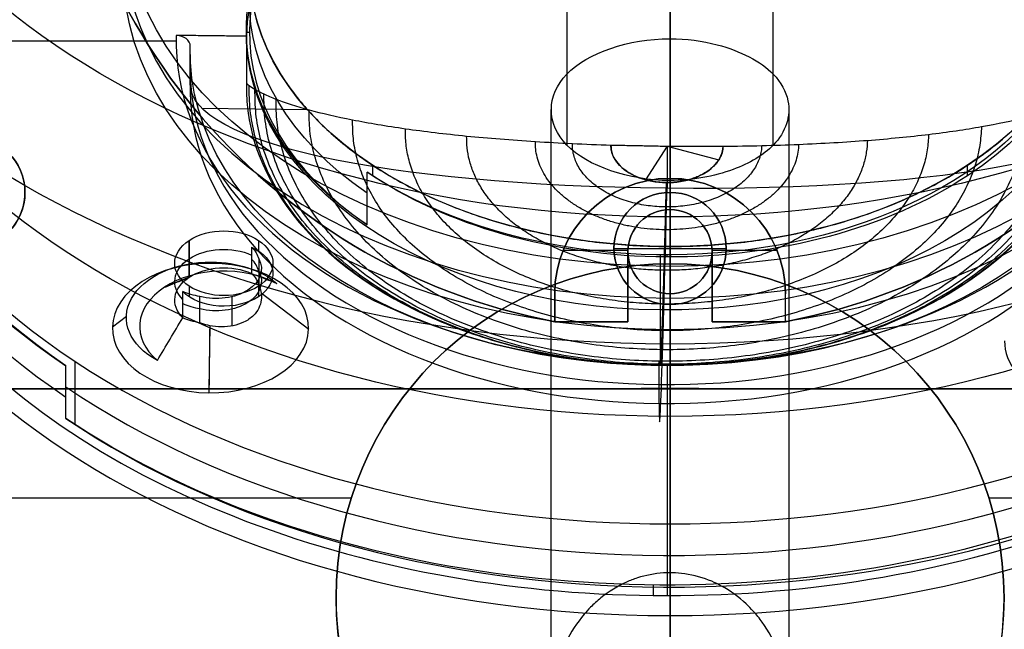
# Model space of a CAD drawing. Header units: millimetres. Extents: x -174 to 182, y -2 to 185.
# Tile 6 of 12: x -22 to 13, y 60 to 82. Entities that reach past the tile are written whole.
import ezdxf

# ---------------------------------------------------------------- set-up
doc = ezdxf.new("R2010")
doc.units = ezdxf.units.MM
for name, color, linetype in [('20', 7, 'Continuous'), ('22', 7, 'Continuous'), ('23', 7, 'Continuous'), ('25', 7, 'Continuous'), ('CONCRETO', 7, 'Continuous'), ('LUZ', 7, 'Continuous'), ('NEGRO', 7, 'Continuous')]:
    doc.layers.add(name, color=color, linetype=linetype)

# ---------------------------------------------------------------- blocks, each defined once
blk = doc.blocks.new('BREP_46')
at = {"layer": '25', "color": 251, "true_color": 0x696969}
for p, q in [((0, 19.832, -1), (0, 4.739, -1)), ((0, 4.739, 1), (0, 19.832, 1)), ((0, 4.739, 1), (0, 4.739, -1)), ((-26, -3.607, -1), (-11.362, -3.607, -1)), ((-25, -3.607, 1), (-11.362, -3.607, 1)), ((11.362, -3.607, -1), (26, -3.607, -1)), ((11.362, -3.607, 1), (25, -3.607, 1))]:
    blk.add_line(p, q, dxfattribs=at)
for start, end in [(0, 180), (180, 0)]:
    blk.add_arc((0, -7.168, -1), 11.907, start, end, dxfattribs=at)
at = {"layer": '25', "color": 251, "true_color": 0x696969, "extrusion": (0, 0, -1)}
for centre, start, end in [((0, -7.168, -1), 0, 180), ((0, -7.168), 0, 180), ((0, -7.168, -1), 180, 0), ((0, -7.168), 180, 0)]:
    blk.add_arc(centre, 11.907, start, end, dxfattribs=at)
at = {"layer": '25', "color": 251, "true_color": 0x696969}
for points in [[(-11.907, -7.168, 1), (-11.907, -7.168, -1)], [(11.907, -7.168, -1), (11.907, -7.168, 1)]]:
    blk.add_open_spline(points, degree=1, dxfattribs=at)
blk = doc.blocks.new('BREP_39')
at = {"layer": '23', "color": 254, "true_color": 0xcad1ee}
for p, q in [((0, 6.675, 56.96), (0, 46.287, 56.96)), ((0, 46.287, 55.46), (0, 6.675, 55.46)), ((0, 6.675, 56.96), (0, 6.675, 55.46)), ((0, 3.675, 56.96), (0, 3.675, 55.46)), ((0, 0.287, 56.96), (0, 3.675, 56.96)), ((0, 3.675, 55.46), (0, 0.287, 55.46)), ((-30, 0.287, 56.21), (30, 0.287, 56.21)), ((0, 0.287, 55.46), (0, 0.287, 56.96))]:
    blk.add_line(p, q, dxfattribs=at)
at = {"layer": '23', "color": 254, "true_color": 0xcad1ee, "extrusion": (0, 0, -1)}
for centre, radius, start, end in [((25, 7.287, -56.96), 2, 360, 180), ((25, 7.287, -56.96), 2, 180, 360), ((0, 5.175, -56.96), 1.5, 360, 180), ((0, 5.175, -56.21), 1.5, 0, 180), ((0, 5.175, -56.96), 1.5, 180, 360), ((0, 5.175, -56.21), 1.5, 180, 360)]:
    blk.add_arc(centre, radius, start, end, dxfattribs=at)
at = {"layer": '23', "color": 254, "true_color": 0xcad1ee}
for centre, radius, start, end in [((-25, 7.287, 55.46), 2, 360, 180), ((-25, 7.287, 56.21), 2, 360, 180), ((-25, 7.287, 55.46), 2, 180, 360), ((-25, 7.287, 56.21), 2, 180, 0), ((0, 5.175, 55.46), 1.5, 360, 180), ((0, 5.175, 55.46), 1.5, 180, 360)]:
    blk.add_arc(centre, radius, start, end, dxfattribs=at)
for points in [[(-23, 7.287, 55.46), (-23, 7.287, 56.96)], [(-1.5, 5.175, 56.96), (-1.5, 5.175, 55.46)], [(1.5, 5.175, 55.46), (1.5, 5.175, 56.96)], [(-30, 0.287, 56.96), (30, 0.287, 56.96)], [(30, 0.287, 55.46), (-30, 0.287, 55.46)]]:
    blk.add_open_spline(points, degree=1, dxfattribs=at)
blk = doc.blocks.new('BREP_38')
at = {"layer": '22', "color": 254, "true_color": 0xcad1ee}
for p, q in [((0, 46.287, 33.46), (0, 7.787, 33.46)), ((0, 6.675, 55.46), (0, 46.287, 55.46)), ((0, 7.787, 54.46), (0, 6.675, 54.46)), ((0, 7.787, 54.46), (0, 7.787, 33.46)), ((0, 6.675, 54.46), (0, 6.675, 55.46)), ((-3.806, 5.231, 54.46), (-1.499, 5.231, 54.46)), ((-1.5, 2.675, 54.96), (-1.5, 5.175, 54.96)), ((1.499, 5.231, 54.46), (3.806, 5.231, 54.46)), ((1.5, 2.675, 54.96), (1.5, 5.175, 54.96)), ((-1.5, 3.925, 54.46), (-1.5, 3.925, 55.46)), ((1.5, 3.925, 55.46), (1.5, 3.925, 54.46)), ((-4.112, 2.675, 43.96), (-4.112, 3.675, 43.96)), ((4.112, 2.675, 43.96), (4.112, 3.675, 43.96)), ((-4.112, 3.175, 33.46), (-4.112, 3.175, 54.46)), ((4.112, 3.175, 54.46), (4.112, 3.175, 33.46)), ((-4.112, 2.675, 54.96), (-1.5, 2.675, 54.96)), ((-2.806, 2.675, 54.46), (-2.806, 2.675, 55.46)), ((1.5, 2.675, 54.96), (4.112, 2.675, 54.96)), ((2.806, 2.675, 54.46), (2.806, 2.675, 55.46))]:
    blk.add_line(p, q, dxfattribs=at)
at = {"layer": '22', "color": 254, "true_color": 0xcad1ee, "extrusion": (0, 0, -1)}
for centre, radius, start, end in [((0, 24.287, -33.46), 22, 280.7731, 360), ((0, 24.287, -55.46), 22, 180, 259.2269), ((0, 3.675, -54.46), 4.112, 360, 180), ((0, 3.675, -43.96), 4.112, 0, 180), ((0, 5.175, -55.46), 1.5, 0, 180)]:
    blk.add_arc(centre, radius, start, end, dxfattribs=at)
at = {"layer": '22', "color": 254, "true_color": 0xcad1ee}
for centre, radius, start, end in [((0, 24.287, 55.46), 22, 180, 259.2269), ((0, 24.287, 44.46), 22, 180, 259.2269), ((0, 24.287, 33.46), 22, 280.7731, 360), ((0, 24.287, 44.46), 22, 280.7731, 0), ((0, 3.675, 33.46), 4.112, 360, 180), ((0, 5.175, 54.46), 1.5, 0, 180), ((0, 5.175, 54.96), 1.5, 0, 180)]:
    blk.add_arc(centre, radius, start, end, dxfattribs=at)
for points in [[(-1.5, 2.675, 55.46), (-1.5, 5.175, 55.46)], [(-1.5, 5.175, 54.46), (-1.5, 2.675, 54.46)], [(-1.5, 5.175, 54.46), (-1.5, 5.175, 55.46)], [(1.5, 5.175, 55.46), (1.5, 2.675, 55.46)], [(1.5, 5.175, 55.46), (1.5, 5.175, 54.46)], [(1.5, 2.675, 54.46), (1.5, 5.175, 54.46)], [(-4.112, 3.675, 33.46), (-4.112, 2.675, 33.46)], [(-4.112, 3.675, 33.46), (-4.112, 3.675, 54.46)], [(-4.112, 2.675, 54.46), (-4.112, 3.675, 54.46)], [(4.112, 2.675, 33.46), (4.112, 3.675, 33.46)], [(4.112, 3.675, 54.46), (4.112, 3.675, 33.46)], [(4.112, 2.675, 54.46), (4.112, 3.675, 54.46)], [(-4.112, 2.675, 55.46), (-1.5, 2.675, 55.46)], [(-4.112, 2.675, 54.46), (-4.112, 2.675, 55.46)], [(-1.5, 2.675, 54.46), (-4.112, 2.675, 54.46)], [(-4.112, 2.675, 33.46), (-4.112, 2.675, 54.46)], [(-1.5, 2.675, 55.46), (-1.5, 2.675, 54.46)], [(1.5, 2.675, 55.46), (4.112, 2.675, 55.46)], [(1.5, 2.675, 55.46), (1.5, 2.675, 54.46)], [(4.112, 2.675, 54.46), (1.5, 2.675, 54.46)], [(4.112, 2.675, 54.46), (4.112, 2.675, 33.46)], [(4.112, 2.675, 55.46), (4.112, 2.675, 54.46)]]:
    blk.add_open_spline(points, degree=1, dxfattribs=at)
blk = doc.blocks.new('BREP_35')
at = {"layer": '20', "color": 254, "true_color": 0xcad1ee}
for p, q in [((0, 4.646, 335.54), (0, 30.367, 306.223)), ((0, 25.144, 307.627), (0, 5.358, 330.178)), ((0, 5.359, 330.178), (0, 2.391, 333.561)), ((0, 2.391, 333.561), (0, 4.646, 335.54))]:
    blk.add_line(p, q, dxfattribs=at)
at = {"layer": '20', "color": 254, "true_color": 0xcad1ee, "extrusion": (0, -0.751701, -0.659504)}
for centre in [(0, 229.661, -224.783), (0, 229.661, -221.783)]:
    blk.add_arc(centre, 19.5, 0, 180, dxfattribs=at)
at = {"layer": '20', "color": 254, "true_color": 0xcad1ee, "extrusion": (5.72315e-32, 0.751701, 0.659504)}
blk.add_arc((0, 229.661, 223.283), 19.5, 0, 180, dxfattribs=at)
at = {"layer": '20', "color": 254, "true_color": 0xcad1ee}
blk.add_open_spline([(-15, 15.252, 318.903), (-15, 14.777, 319.444), (-14.949, 14.307, 319.98), (-14.847, 13.84, 320.512), (-14.745, 13.374, 321.043), (-14.591, 12.91, 321.572), (-14.389, 12.456, 322.089), (-14.186, 12.003, 322.606), (-13.934, 11.559, 323.112), (-13.637, 11.131, 323.6), (-13.339, 10.703, 324.088), (-12.996, 10.29, 324.559), (-12.61, 9.895, 325.009), (-12.224, 9.499, 325.46), (-11.794, 9.121, 325.89), (-11.326, 8.766, 326.295), (-10.859, 8.411, 326.7), (-10.352, 8.077, 327.08), (-9.813, 7.77, 327.431), (-9.274, 7.462, 327.782), (-8.701, 7.18, 328.103), (-8.101, 6.926, 328.393), (-7.501, 6.672, 328.682), (-6.873, 6.446, 328.939), (-6.224, 6.251, 329.162), (-5.575, 6.056, 329.384), (-4.905, 5.891, 329.572), (-4.22, 5.759, 329.723), (-3.536, 5.626, 329.874), (-2.836, 5.526, 329.988), (-2.13, 5.459, 330.064), (-1.423, 5.393, 330.14), (-0.709, 5.359, 330.179), (0.005, 5.359, 330.178), (0.719, 5.359, 330.178), (1.433, 5.393, 330.14), (2.14, 5.46, 330.063), (2.847, 5.528, 329.987), (3.546, 5.628, 329.872), (4.231, 5.761, 329.721), (4.916, 5.894, 329.569), (5.586, 6.059, 329.381), (6.234, 6.254, 329.159), (6.883, 6.449, 328.936), (7.51, 6.675, 328.678), (8.11, 6.93, 328.388), (8.71, 7.184, 328.098), (9.283, 7.467, 327.776), (9.823, 7.775, 327.424), (10.363, 8.084, 327.073), (10.869, 8.418, 326.692), (11.337, 8.774, 326.286), (11.805, 9.131, 325.88), (12.235, 9.509, 325.448), (12.62, 9.905, 324.998), (13.005, 10.3, 324.547), (13.347, 10.712, 324.077), (13.643, 11.14, 323.589), (13.939, 11.568, 323.102), (14.19, 12.011, 322.597), (14.392, 12.463, 322.081), (14.593, 12.916, 321.566), (14.746, 13.378, 321.039), (14.847, 13.843, 320.508), (14.949, 14.309, 319.978), (15, 14.778, 319.443), (15, 15.252, 318.903)], degree=3, knots=[0, 0, 0, 0, 2.149076, 2.149076, 2.149076, 4.300618, 4.300618, 4.300618, 6.450498, 6.450498, 6.450498, 8.591153, 8.591153, 8.591153, 10.733985, 10.733985, 10.733985, 12.875837, 12.875837, 12.875837, 15.016965, 15.016965, 15.016965, 17.158176, 17.158176, 17.158176, 19.30012, 19.30012, 19.30012, 21.443248, 21.443248, 21.443248, 23.586972, 23.586972, 23.586972, 25.731073, 25.731073, 25.731073, 27.874725, 27.874725, 27.874725, 30.016563, 30.016563, 30.016563, 32.157865, 32.157865, 32.157865, 34.301047, 34.301047, 34.301047, 36.446381, 36.446381, 36.446381, 38.590726, 38.590726, 38.590726, 40.72894, 40.72894, 40.72894, 42.873797, 42.873797, 42.873797, 45.019484, 45.019484, 45.019484, 47.163823, 47.163823, 47.163823, 47.163823], dxfattribs=at)

msp = doc.modelspace()

# ---------------------------------------------------------------- linework, layer by layer
at = {"layer": 'CONCRETO', "color": 251, "true_color": 0x696969}
for p, q in [((1, 116, 57.96), (1, 75.787, 57.96)), ((1, 75.787, 62.96), (1, 71.787, 62.96)), ((1, 75.787, 62.96), (1, 75.787, 57.96)), ((1, 74.912, 352.722), (1, 60.695, 340.249)), ((1, 74.912, 352.722), (1, 60.695, 340.249)), ((-1, 73.787, 62.96), (3, 73.787, 62.96)), ((1, 71.787, 62.96), (1, 71.787, 57.96)), ((1, 71.787, 57.96), (1, 68.797, 57.96)), ((-27.203, 68.787, 55.46), (-0.172, 68.787, 55.46)), ((-18.468, 68.787, 57.96), (-18.468, 68.787, 54.144)), ((-0.17, 68.787, 52.96), (-0.17, 68.787, 57.96)), ((2.172, 68.787, 55.46), (29.202, 68.787, 55.46))]:
    msp.add_line(p, q, dxfattribs=at)
at = {"layer": 'CONCRETO', "color": 251, "true_color": 0x696969, "extrusion": (-1, 5.23032e-08, -4.37257e-14)}
msp.add_arc((2, 213, -1), 175, 90.6605, 217.94779, dxfattribs=at)
at = {"layer": 'CONCRETO', "color": 251, "true_color": 0x696969, "extrusion": (-1, 5.23028e-08, -1.94441e-13)}
msp.add_arc((2, 213, -1), 175, 90.6605, 217.94779, dxfattribs=at)
at = {"layer": 'CONCRETO', "color": 251, "true_color": 0x696969, "extrusion": (8.96719e-10, 0.017143, -0.999853)}
msp.add_arc((-1, 1.652, -213.003), 175, 0.66598, 90, dxfattribs=at)
at = {"layer": 'CONCRETO', "color": 251, "true_color": 0x696969}
for centre, radius, start, end in [((1, -2, 213), 175, 0.66098, 90), ((1, 73.787, 57.96), 2, 360, 180), ((1, 73.787, 57.96), 2, 180, 360), ((1, -2, 55.46), 70.797, 89.05138, 90.94861)]:
    msp.add_arc(centre, radius, start, end, dxfattribs=at)
at = {"layer": 'CONCRETO', "color": 251, "true_color": 0x696969, "extrusion": (-1, 5.27569e-08, -1.889e-09)}
msp.add_arc((38.096, 213, -1), 161.096, 149.6514, 256.49205, dxfattribs=at)
at = {"layer": 'CONCRETO', "color": 251, "true_color": 0x696969, "extrusion": (1, -5.23031e-08, 0)}
for start, end in [(283.50801, 30.3486), (52.17565, 76.492)]:
    msp.add_arc((-38.096, 213, 1), 161.096, start, end, dxfattribs=at)
at = {"layer": 'CONCRETO', "color": 251, "true_color": 0x696969, "extrusion": (0, 0, -1)}
for centre, radius, start, end in [((-1, -38.096, -213), 161.096, 13.50795, 90), ((-1, -38.096, -213), 161.096, 90, 166.49206), ((-1, 73.787, -62.96), 2, 0, 180), ((-1, 73.787, -60.46), 2, 0, 180), ((-1, 73.787, -62.96), 2, 180, 0), ((-1, 73.787, -60.46), 2, 180, 0), ((-1, -2, -57.96), 70.797, 89.05284, 90.94716)]:
    msp.add_arc(centre, radius, start, end, dxfattribs=at)
at = {"layer": 'CONCRETO', "color": 251, "true_color": 0x696969, "extrusion": (-3.93157e-08, -0.751695, -0.659511)}
msp.add_arc((1, 185.232, -288.935), 30.502, 90, 268.086, dxfattribs=at)
at = {"layer": 'CONCRETO', "color": 251, "true_color": 0x696969, "extrusion": (-3.93164e-08, -0.751695, -0.659511)}
msp.add_arc((1, 185.232, -288.936), 30.502, 271.914, 90, dxfattribs=at)
at = {"layer": 'CONCRETO', "color": 251, "true_color": 0x696969, "extrusion": (-1, -2.69598e-06, 3.18808e-06)}
msp.add_arc((314.421, 613.442, -1), 665.196, 230.561627, 233.498488, dxfattribs=at)
at = {"layer": 'CONCRETO', "color": 251, "true_color": 0x696969, "extrusion": (-3.93163e-08, -0.751701, -0.659504)}
msp.add_arc((1, 185.237, -279.474), 30.5, 90, 270, dxfattribs=at)
at = {"layer": 'CONCRETO', "color": 251, "true_color": 0x696969, "extrusion": (-3.93164e-08, -0.751701, -0.659504)}
msp.add_arc((1, 185.237, -279.474), 30.5, 270, 90, dxfattribs=at)
at = {"layer": 'CONCRETO', "color": 251, "true_color": 0x696969, "extrusion": (1, 2.30399e-06, -3.01749e-06)}
msp.add_arc((-314.425, 613.448, 1), 656.704, 306.501512, 309.438343, dxfattribs=at)
at = {"layer": 'CONCRETO', "color": 251, "true_color": 0x696969, "extrusion": (3.93163e-08, 0.7517, 0.659505)}
for start, end in [(270, 90), (90, 270)]:
    msp.add_arc((-1, 185.237, 270.02), 30.5, start, end, dxfattribs=at)
at = {"layer": 'CONCRETO', "color": 251, "true_color": 0x696969, "extrusion": (-1, -1.85065e-06, 4.77608e-07)}
msp.add_arc((-111.428, 37.974, -1), 50.702, 13.9666, 53.498, dxfattribs=at)
at = {"layer": 'CONCRETO', "color": 251, "true_color": 0x696969, "extrusion": (-1, 4.67512e-08, 5.22999e-09)}
for centre, radius, start in [((-111.426, 37.974, -1), 50.701, 13.9666), ((-111.426, 37.974, -5.25), 54.951, 11.0301)]:
    msp.add_arc(centre, radius, start, 53.4989, dxfattribs=at)
at = {"layer": 'CONCRETO', "color": 251, "true_color": 0x696969, "extrusion": (1, -4.68218e-08, -5.28877e-09)}
for centre, radius, end in [((111.426, 37.974, 1), 50.701, 166.0334), ((111.426, 37.974, -3.25), 54.951, 168.9699)]:
    msp.add_arc(centre, radius, 126.5011, end, dxfattribs=at)
at = {"layer": 'CONCRETO', "color": 251, "true_color": 0x696969, "extrusion": (-1, -3.05165e-06, 2.26308e-06)}
msp.add_arc((-111.429, 37.972, -1), 59.205, 11.03173, 53.49793, dxfattribs=at)
at = {"layer": 'CONCRETO', "color": 251, "true_color": 0x696969, "extrusion": (-1.02322e-06, -1, 1.38958e-06)}
msp.add_arc((1, 213.014, -68.787), 160.058, 256.35195, 269.57969, dxfattribs=at)
at = {"layer": 'CONCRETO', "color": 251, "true_color": 0x696969, "extrusion": (2.43175e-11, 0.000367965, 1)}
msp.add_arc((1, -2.17, 52.985), 70.947, 89.05195, 90.94805, dxfattribs=at)
at = {"layer": 'CONCRETO', "color": 251, "true_color": 0x696969, "extrusion": (-9.12652e-07, 1, -2.20155e-06)}
msp.add_arc((-1, 213.012, 68.787), 160.056, 256.35176, 269.57969, dxfattribs=at)
at = {"layer": 'CONCRETO', "color": 251, "true_color": 0x696969, "extrusion": (-1, 5.30045e-08, 2.91961e-09)}
msp.add_arc((38.096, 213, -1), 161.096, 103.50795, 127.82435, dxfattribs=at)
at = {"layer": 'CONCRETO', "color": 251, "true_color": 0x696969}
for points, weights in [([(-2.681, 106.794, 101.347), (-2.681, 93.666, 90.549), (-2.681, 80.003, 80.438)], [0.99999999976, 0.989494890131, 0.979743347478]), ([(4.681, 80.003, 80.438), (4.681, 93.666, 90.549), (4.681, 106.794, 101.347)], [0.979743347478, 0.989494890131, 0.99999999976]), ([(-2.681, 104.094, 104.629), (-2.681, 91.051, 93.901), (-2.681, 77.475, 83.854)], [1.00000000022, 0.989494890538, 0.979743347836]), ([(4.681, 77.475, 83.854), (4.681, 91.051, 93.901), (4.681, 104.094, 104.629)], [0.979743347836, 0.989494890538, 1.00000000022])]:
    msp.add_rational_spline(points, weights, degree=2, dxfattribs=at)
for points, knots in [([(1, 76.211, 85.563), (-0.472, 76.211, 85.562), (-3.417, 77.222, 84.196), (-3.417, 80.256, 80.097), (-0.472, 81.267, 78.73), (1, 81.267, 78.73)], [0, 0, 0, 0, 4.948168, 9.896328, 14.844489, 14.844489, 14.844489, 14.844489]), ([(1, 81.267, 78.73), (1.575, 81.267, 78.73), (2.15, 81.19, 78.834), (2.681, 81.051, 79.022), (3.51, 80.834, 79.316), (4.232, 80.465, 79.814), (4.681, 80.003, 80.438), (4.962, 79.714, 80.829), (5.135, 79.387, 81.271), (5.202, 79.052, 81.723), (5.309, 78.509, 82.457), (5.136, 77.944, 83.221), (4.681, 77.475, 83.854), (4.337, 77.121, 84.333), (3.834, 76.822, 84.736), (3.245, 76.604, 85.031), (2.571, 76.355, 85.368), (1.785, 76.211, 85.563), (1, 76.211, 85.563)], [0, 0, 0, 0, 1.744908, 1.744908, 1.744908, 4.498917, 4.498917, 4.498917, 6.203823, 6.203823, 6.203823, 8.998985, 8.998985, 8.998985, 11.090872, 11.090872, 11.090872, 13.491724, 13.491724, 13.491724, 13.491724]), ([(1, 62.224, 50.211), (0.921, 62.224, 50.211), (0.842, 62.222, 50.21), (0.76, 62.216, 50.208), (0.453, 62.196, 50.201), (0.13, 62.134, 50.177), (-0.166, 62.038, 50.142), (-0.3, 61.994, 50.125), (-0.428, 61.944, 50.107), (-0.549, 61.89, 50.087), (-0.86, 61.751, 50.036), (-1.183, 61.555, 49.963), (-1.465, 61.328, 49.879), (-1.598, 61.22, 49.839), (-1.722, 61.106, 49.797), (-1.835, 60.992, 49.755), (-1.915, 60.912, 49.725), (-1.989, 60.83, 49.695), (-2.064, 60.742, 49.663), (-2.313, 60.449, 49.555), (-2.54, 60.102, 49.427), (-2.712, 59.754, 49.3), (-2.772, 59.633, 49.256), (-2.825, 59.513, 49.212), (-2.872, 59.396, 49.169), (-2.92, 59.276, 49.125), (-2.965, 59.151, 49.08), (-3.006, 59.021, 49.032), (-3.111, 58.684, 48.909), (-3.185, 58.317, 48.776), (-3.218, 57.962, 48.648), (-3.232, 57.808, 48.592), (-3.239, 57.657, 48.537), (-3.233, 57.511, 48.484)], [0, 0, 0, 0, 0.240374, 0.240374, 0.240374, 1.191181, 1.191181, 1.191181, 1.60532, 1.60532, 1.60532, 2.706645, 2.706645, 2.706645, 3.22181, 3.22181, 3.22181, 3.573077, 3.573077, 3.573077, 4.815418, 4.815418, 4.815418, 5.229432, 5.229432, 5.229432, 5.650022, 5.650022, 5.650022, 6.800047, 6.800047, 6.800047, 7.280417, 7.280417, 7.280417, 7.280417]), ([(5.233, 57.511, 48.484), (5.239, 57.625, 48.525), (5.235, 57.742, 48.568), (5.226, 57.861, 48.611), (5.197, 58.264, 48.757), (5.114, 58.689, 48.911), (4.989, 59.072, 49.051), (4.949, 59.196, 49.096), (4.906, 59.313, 49.139), (4.859, 59.43, 49.182), (4.718, 59.773, 49.307), (4.521, 60.138, 49.441), (4.285, 60.461, 49.56), (4.186, 60.598, 49.61), (4.08, 60.728, 49.658), (3.972, 60.847, 49.701), (3.889, 60.939, 49.735), (3.804, 61.026, 49.767), (3.711, 61.113, 49.8), (3.457, 61.351, 49.888), (3.152, 61.576, 49.97), (2.839, 61.747, 50.034), (2.721, 61.811, 50.058), (2.603, 61.868, 50.079), (2.484, 61.919, 50.098), (2.194, 62.041, 50.143), (1.856, 62.14, 50.18), (1.521, 62.187, 50.197), (1.374, 62.208, 50.205), (1.228, 62.22, 50.209), (1.088, 62.223, 50.211), (1.059, 62.224, 50.211), (1.029, 62.224, 50.211), (1, 62.224, 50.211)], [0, 0, 0, 0, 0.37244, 0.37244, 0.37244, 1.687665, 1.687665, 1.687665, 2.090543, 2.090543, 2.090543, 3.335697, 3.335697, 3.335697, 3.852177, 3.852177, 3.852177, 4.238662, 4.238662, 4.238662, 5.346966, 5.346966, 5.346966, 5.747584, 5.747584, 5.747584, 6.758456, 6.758456, 6.758456, 7.192963, 7.192963, 7.192963, 7.281393, 7.281393, 7.281393, 7.281393])]:
    msp.add_open_spline(points, degree=3, knots=knots, dxfattribs=at)
for points in [[(1, 74.912, 352.722), (1, 60.695, 340.249)], [(-1, 73.787, 62.96), (-1, 73.787, 57.96)], [(3, 73.787, 57.96), (3, 73.787, 62.96)], [(-0.17, 68.787, 57.96), (-36.765, 68.787, 57.96)], [(-0.174, 68.787, 52.96), (-0.17, 68.787, 57.96)], [(2.17, 68.787, 57.96), (2.174, 68.787, 52.96)], [(2.17, 68.787, 57.96), (38.765, 68.787, 57.96)]]:
    msp.add_open_spline(points, degree=1, dxfattribs=at)
at = {"layer": 'NEGRO', "color": 251, "true_color": 0x696969}
msp.add_line((1, 93.049, 332.051), (1, 69.448, 358.951), dxfattribs=at)
at = {"layer": 'NEGRO'}
for p, q in [((-14.108, 81.497, 317.924), (-14, 81.497, 317.924)), ((-29.108, 81.194, 317.511), (-16.608, 81.194, 317.511)), ((-15.693, 78.788, 315.038), (-11.918, 78.747, 315.084)), ((0.892, 77.435, 314.214), (0.125, 76.237, 315.62)), ((0.892, 77.435, 314.214), (0.892, 75.932, 312.895)), ((0.892, 77.435, 314.214), (2.739, 76.95, 314.808)), ((-9.607, 76.757, 327.876), (-9.607, 76.381, 327.546)), ((-16.147, 74.075, 330.932), (-16.147, 72.76, 329.778)), ((-13.672, 74.075, 330.932), (-13.672, 73.699, 330.603)), ((1, 63.967, 342.454), (1, 73.859, 331.179)), ((-13.664, 73.415, 330.926), (-13.664, 72.476, 330.102)), ((0.645, 73.558, 330.764), (0.645, 69.632, 327.32)), ((0.892, 73.484, 330.848), (0.892, 73.556, 330.765)), ((-15.335, 73.303, 327.264), (-15.327, 73.257, 326.558)), ((-16.147, 72.76, 329.778), (-17.031, 72.403, 328.289)), ((-16.825, 72.486, 328.637), (-17.031, 72.403, 328.289)), ((-16.147, 72.443, 332.793), (-16.147, 72.067, 332.463)), ((-13.672, 72.443, 332.793), (-13.672, 72.067, 332.463)), ((-14.626, 72.064, 332.466), (-14.626, 71.022, 331.551)), ((-13.581, 72.204, 330.33), (-11.885, 70.911, 329.232)), ((-18.384, 71.357, 329.481), (-18.884, 70.987, 329.146)), ((-15.414, 71.034, 331.663), (-15.441, 68.753, 331.812)), ((-20.213, 67.506, 333.87), (-20.213, 69.762, 335.849)), ((0.613, 68.255, 328.772), (0.613, 69.608, 329.959)), ((0.892, 69.653, 330.666), (0.892, 61.409, 340.062)), ((-15.441, 68.698, 331.816), (-15.442, 68.641, 331.819)), ((0.399, 61.787, 340.389), (0.399, 61.411, 340.059)), ((1, 61.785, 340.392), (1, 61.711, 340.476))]:
    msp.add_line(p, q, dxfattribs=at)
at = {"layer": 'NEGRO', "color": 251, "true_color": 0x696969, "extrusion": (1.89941e-06, -0.763381, -0.645949)}
msp.add_arc((1.002, 194.529, -286.119), 34.65, 271.6818, 268.3122, dxfattribs=at)
at = {"layer": 'NEGRO', "extrusion": (3.93166e-08, 0.751701, 0.659504)}
for start, end in [(135, 315), (315, 135)]:
    msp.add_arc((-1, 185.237, 273.934), 30, start, end, dxfattribs=at)
at = {"layer": 'NEGRO', "extrusion": (-3.93153e-08, -0.751701, -0.659504)}
msp.add_arc((0.892, 185.126, -270.434), 30, 180.9415, 0.9415, dxfattribs=at)
at = {"layer": 'NEGRO', "extrusion": (-3.9316e-08, -0.751701, -0.659504)}
msp.add_arc((1, 185.237, -273.434), 30, 135.8922, 225, dxfattribs=at)
at = {"layer": 'NEGRO', "extrusion": (-3.93162e-08, -0.751701, -0.659504)}
for centre, radius, start, end in [((1, 185.237, -273.934), 15, 225, 45), ((0.892, 185.126, -271.934), 30, 135.5963, 180.9415)]:
    msp.add_arc(centre, radius, start, end, dxfattribs=at)
at = {"layer": 'NEGRO', "extrusion": (-3.93157e-08, -0.751701, -0.659504)}
msp.add_arc((0.892, 185.126, -270.934), 15, 180.9415, 316.0401, dxfattribs=at)
at = {"layer": 'NEGRO', "extrusion": (3.93155e-08, 0.751701, 0.659504)}
msp.add_arc((-0.892, 185.126, 270.434), 15, 179.0585, 359.0585, dxfattribs=at)
at = {"layer": 'NEGRO', "extrusion": (-3.93161e-08, -0.751701, -0.659504)}
for centre, radius, start, end in [((1, 185.237, -273.934), 15, 45, 225), ((-15.169, 200.883, -273.434), 1.6, 340.1523, 111.7306)]:
    msp.add_arc(centre, radius, start, end, dxfattribs=at)
at = {"layer": 'NEGRO', "extrusion": (-3.93167e-08, -0.751701, -0.659504)}
msp.add_arc((1, 185.237, -273.434), 15, 315.4484, 45, dxfattribs=at)
at = {"layer": 'NEGRO', "extrusion": (-3.93163e-08, -0.751701, -0.659504)}
for centre, radius, start, end in [((1, 185.237, -272.434), 15, 136.0401, 225), ((0.892, 185.126, -270.822), 15, 0.9415, 180.9415), ((-15.169, 200.883, -272.848), 1.6, 340.1523, 111.7306)]:
    msp.add_arc(centre, radius, start, end, dxfattribs=at)
at = {"layer": 'NEGRO', "extrusion": (3.93157e-08, 0.751701, 0.659504)}
msp.add_arc((-1, 185.237, 270.934), 15, 315, 43.9599, dxfattribs=at)
at = {"layer": 'NEGRO', "extrusion": (3.93164e-08, 0.751701, 0.659504)}
for centre, radius, end in [((-0.892, 185.126, 273.434), 30, 44.4037), ((-0.892, 185.126, 270.434), 17.5, 179.0585)]:
    msp.add_arc(centre, radius, 359.0585, end, dxfattribs=at)
at = {"layer": 'NEGRO', "extrusion": (-3.93168e-08, -0.751701, -0.659504)}
for centre, radius, start, end in [((0.892, 185.126, -273.434), 15, 0.9415, 135.4484), ((-14.91, 201.147, -273.434), 1.75, 45, 146.8798)]:
    msp.add_arc(centre, radius, start, end, dxfattribs=at)
at = {"layer": 'NEGRO', "extrusion": (3.93153e-08, 0.751701, 0.659504)}
msp.add_arc((-0.892, 185.126, 270.434), 30, 359.0585, 179.0585, dxfattribs=at)
at = {"layer": 'NEGRO', "extrusion": (-3.9314e-08, -0.751701, -0.659504)}
msp.add_arc((0.892, 185.126, -270.934), 15, 135.4484, 180.9415, dxfattribs=at)
at = {"layer": 'NEGRO', "extrusion": (-3.93164e-08, -0.751701, -0.659504)}
for centre, radius, start, end in [((0.892, 185.126, -270.934), 30, 0.9415, 135.5963), ((-14.91, 201.147, -273.934), 1.75, 45, 225), ((-14.91, 201.147, -273.059), 1.75, 225, 304.4909), ((-14.91, 201.147, -273.059), 1.75, 146.8798, 225)]:
    msp.add_arc(centre, radius, start, end, dxfattribs=at)
at = {"layer": 'NEGRO', "extrusion": (-0.016431, -0.659415, 0.751599)}
msp.add_arc((-18.618, 269.632, 185.086), 0.5, 1.0729, 91.0729, dxfattribs=at)
at = {"layer": 'NEGRO', "extrusion": (-3.93118e-08, -0.751701, -0.659504)}
msp.add_arc((0.892, 185.126, -269.934), 17, 0.9415, 180.9415, dxfattribs=at)
at = {"layer": 'NEGRO', "extrusion": (3.93163e-08, 0.751701, 0.659504)}
for centre, radius, start, end in [((-0.892, 185.126, 269.034), 17, 359.0585, 179.0585), ((15.385, 200.66, 272.861), 1.75, 190.5566, 213.1202), ((15.385, 200.66, 272.861), 1.75, 55.5091, 77.5605), ((-1, 185.237, 272.434), 30, 44.1078, 135)]:
    msp.add_arc(centre, radius, start, end, dxfattribs=at)
at = {"layer": 'NEGRO', "extrusion": (3.92912e-08, 0.751701, 0.659504)}
msp.add_arc((-0.892, 185.126, 268.134), 17, 359.0585, 179.0585, dxfattribs=at)
at = {"layer": 'NEGRO', "extrusion": (3.92738e-08, 0.751701, 0.659504)}
msp.add_arc((-0.892, 185.126, 268.211), 15, 359.0585, 179.0585, dxfattribs=at)
at = {"layer": 'NEGRO', "extrusion": (3.93798e-08, 0.751701, 0.659504)}
msp.add_arc((-0.892, 185.126, 265.46), 2, 359.0585, 179.0585, dxfattribs=at)
at = {"layer": 'NEGRO', "extrusion": (-3.93172e-08, -0.751701, -0.659504)}
msp.add_arc((1, 185.237, -273.434), 15, 45, 136.0401, dxfattribs=at)
at = {"layer": 'NEGRO', "extrusion": (-3.93165e-08, -0.751701, -0.659504)}
msp.add_arc((-14.91, 201.147, -273.934), 1.75, 225, 45, dxfattribs=at)
at = {"layer": 'NEGRO', "extrusion": (-3.93158e-08, -0.751701, -0.659504)}
msp.add_arc((-14.91, 201.147, -273.434), 1.75, 304.4909, 45, dxfattribs=at)
at = {"layer": 'NEGRO', "extrusion": (-3.93155e-08, -0.751701, -0.659504)}
msp.add_arc((-15.385, 200.66, -273.434), 1.75, 326.8798, 349.4434, dxfattribs=at)
at = {"layer": 'NEGRO', "extrusion": (3.93151e-08, 0.751701, 0.659504)}
for start, end in [(269.0585, 89.0585), (89.0585, 269.0585)]:
    msp.add_arc((15.385, 200.66, 270.434), 3.5, start, end, dxfattribs=at)
at = {"layer": 'NEGRO', "extrusion": (-3.93175e-08, -0.751701, -0.659504)}
msp.add_arc((-15.385, 200.66, -270.934), 3, 129.1827, 270.9415, dxfattribs=at)
at = {"layer": 'NEGRO', "extrusion": (3.93172e-08, 0.751701, 0.659504)}
for start, end in [(230.8173, 315), (315, 37.8121)]:
    msp.add_arc((14.91, 201.147, 270.934), 3, start, end, dxfattribs=at)
at = {"layer": 'NEGRO', "extrusion": (-3.93117e-08, -0.751701, -0.659504)}
msp.add_arc((-14.91, 201.147, -272.184), 1.75, 225, 304.4909, dxfattribs=at)
at = {"layer": 'NEGRO', "extrusion": (-3.9323e-08, -0.751701, -0.659504)}
msp.add_arc((-15.385, 200.66, -270.934), 3, 270.9415, 322.1879, dxfattribs=at)
at = {"layer": 'NEGRO', "extrusion": (-3.91255e-08, -0.751701, -0.659504)}
msp.add_arc((-14.91, 201.147, -272.184), 1.75, 146.8798, 225, dxfattribs=at)
at = {"layer": 'NEGRO', "extrusion": (-3.82005e-08, -0.751701, -0.659504)}
msp.add_arc((-15.385, 200.66, -272.184), 1.75, 326.8798, 349.4434, dxfattribs=at)
at = {"layer": 'NEGRO', "extrusion": (-3.93181e-08, -0.751701, -0.659504)}
msp.add_arc((-15.385, 200.66, -273.434), 1.75, 102.4395, 124.4909, dxfattribs=at)
at = {"layer": 'NEGRO', "extrusion": (-3.93215e-08, -0.751701, -0.659504)}
msp.add_arc((-15.385, 200.66, -272.184), 1.75, 102.4395, 124.4909, dxfattribs=at)
at = {"layer": 'NEGRO', "extrusion": (3.93171e-08, 0.751701, 0.659504)}
for centre, radius, start, end in [((-16.427, 201.402, 270.434), 3.5, 359.0585, 179.0585), ((-1, 185.237, 270.934), 30, 44.1078, 135)]:
    msp.add_arc(centre, radius, start, end, dxfattribs=at)
at = {"layer": 'NEGRO', "extrusion": (-0.999865, 0.010836, -0.012351)}
msp.add_arc((-69.281, 330.311, -3.934), 0.5, 138.7341, 228.7341, dxfattribs=at)
at = {"layer": 'NEGRO'}
for points, degree in [([(-14.106, 81.732, 317.656), (-14.106, 81.356, 317.326)], 1), ([(-14.106, 81.356, 317.326), (-16.606, 81.384, 317.295)], 1), ([(-14.106, 81.356, 317.326), (-14.106, 79.686, 315.86)], 1), ([(-16.106, 79.65, 315.785), (-16.106, 81.002, 316.972)], 1), ([(0.892, 75.932, 312.895), (-9.254, 76.042, 312.769), (-16.106, 77.56, 313.952), (-16.106, 79.65, 315.785)], 3), ([(17.89, 79.281, 316.205), (17.89, 77.192, 314.372), (11.038, 75.822, 313.02), (0.892, 75.932, 312.895)], 3), ([(17.89, 79.281, 316.205), (17.89, 77.192, 314.372), (11.038, 75.822, 313.02), (0.892, 75.932, 312.895)], 3), ([(-1.108, 77.477, 314.207), (0.892, 77.435, 314.214)], 1), ([(0.892, 77.435, 314.214), (2.891, 77.434, 314.256)], 1), ([(11.607, 76.381, 327.546), (11.607, 76.757, 327.876)], 1), ([(-9.797, 74.63, 325.751), (-9.797, 76.509, 327.4)], 1), ([(0.613, 68.255, 328.772), (0.613, 66.166, 326.939), (0.725, 69.241, 320.521), (0.892, 75.932, 312.895)], 3), ([(-16.147, 72.76, 329.778), (-16.147, 74.075, 330.932)], 1), ([(-13.919, 73.834, 330.448), (-13.919, 72.895, 329.624)], 1), ([(-13.664, 73.415, 330.926), (-13.664, 72.476, 330.102)], 1), ([(-15.327, 73.257, 326.558), (-15.335, 73.303, 327.264)], 1), ([(-17.031, 72.403, 328.289), (-16.147, 72.76, 329.778)], 1), ([(-13.919, 72.895, 329.624), (-13.616, 72.778, 329.128), (-13.315, 72.658, 328.632), (-13.015, 72.538, 328.136)], 3), ([(-13.672, 72.443, 332.793), (-13.672, 72.067, 332.463)], 1), ([(-16.376, 71.313, 331.427), (-16.376, 72.253, 332.252)], 1), ([(-15.762, 71.137, 331.627), (-15.762, 72.077, 332.452)], 1), ([(-17.28, 69.791, 331.267), (-16.979, 70.299, 331.321), (-16.678, 70.806, 331.376), (-16.376, 71.313, 331.427)], 3), ([(-15.414, 71.034, 331.663), (-15.442, 68.641, 331.819)], 1), ([(-20.541, 67.726, 333.62), (-20.541, 69.605, 335.269)], 1)]:
    msp.add_open_spline(points, degree=degree, dxfattribs=at)
for points, knots in [([(-14.106, 79.686, 315.86), (-14.077, 79.655, 315.834), (-14.031, 79.613, 315.798), (-13.82, 79.466, 315.674), (-13.501, 79.299, 315.534), (-12.923, 79.052, 315.33), (-11.935, 78.731, 315.07), (-10.376, 78.368, 314.786), (-8.485, 78.05, 314.548), (-6.299, 77.787, 314.366), (-4.249, 77.623, 314.266), (-2.497, 77.527, 314.22), (-1.566, 77.491, 314.209), (-1.108, 77.477, 314.207)], [0, 0, 0, 0, 0.843571, 1.687142, 2.530713, 3.374284, 5.061426, 6.748569, 8.435711, 10.122853, 11.809995, 12.653566, 13.497137, 13.497137, 13.497137, 13.497137]), ([(2.891, 77.434, 314.256), (3.35, 77.438, 314.27), (3.815, 77.446, 314.287), (4.267, 77.457, 314.306), (4.719, 77.468, 314.326), (5.157, 77.482, 314.348), (5.585, 77.5, 314.373), (6.443, 77.535, 314.423), (7.263, 77.584, 314.483), (8.037, 77.643, 314.552), (8.811, 77.703, 314.622), (9.54, 77.775, 314.701), (10.22, 77.857, 314.788), (10.9, 77.939, 314.874), (11.53, 78.032, 314.969), (12.105, 78.133, 315.071), (12.68, 78.234, 315.172), (13.199, 78.343, 315.279), (13.657, 78.458, 315.39), (14.114, 78.573, 315.501), (14.509, 78.692, 315.614), (14.834, 78.811, 315.725), (14.996, 78.87, 315.781), (15.14, 78.928, 315.835), (15.266, 78.985, 315.887), (15.391, 79.041, 315.939), (15.497, 79.094, 315.988), (15.586, 79.144, 316.034), (15.674, 79.195, 316.081), (15.744, 79.242, 316.124), (15.791, 79.276, 316.154), (15.838, 79.31, 316.185), (15.861, 79.33, 316.203), (15.89, 79.361, 316.231)], [0, 0, 0, 0, 1.376823, 1.376823, 1.376823, 2.697505, 2.697505, 2.697505, 5.160339, 5.160339, 5.160339, 7.366878, 7.366878, 7.366878, 9.293414, 9.293414, 9.293414, 10.912159, 10.912159, 10.912159, 12.187372, 12.187372, 12.187372, 12.680762, 12.680762, 12.680762, 13.067904, 13.067904, 13.067904, 13.340043, 13.340043, 13.340043, 13.4915, 13.4915, 13.4915, 13.4915]), ([(0.859, 76.137, 315.734), (0.859, 76.137, 315.734), (0.852, 75.843, 316.087), (0.836, 75.255, 316.809), (0.807, 74.177, 318.194), (0.774, 72.967, 319.86), (0.738, 71.764, 321.713), (0.707, 70.815, 323.395), (0.681, 70.132, 324.871), (0.665, 69.791, 325.885), (0.655, 69.651, 326.531), (0.65, 69.605, 326.915), (0.647, 69.61, 327.2), (0.646, 69.62, 327.271), (0.645, 69.632, 327.32)], [0.0125605, 0.0125605, 0.0125605, 0.0125605, 0.0125608, 0.0717193, 0.1308779, 0.2491951, 0.3675123, 0.4858295, 0.6041466, 0.7224638, 0.7816224, 0.840781, 0.8999396, 0.9590982, 0.9590982, 0.9590982, 0.9590982]), ([(-13.664, 72.476, 330.102), (-13.657, 72.459, 330.115), (-13.65, 72.443, 330.129), (-13.643, 72.426, 330.142), (-13.579, 72.267, 330.273), (-13.557, 72.111, 330.409), (-13.575, 71.953, 330.553), (-13.599, 71.75, 330.738), (-13.698, 71.555, 330.93), (-13.855, 71.399, 331.094), (-13.953, 71.302, 331.196), (-14.069, 71.222, 331.286), (-14.204, 71.157, 331.366), (-14.428, 71.05, 331.496), (-14.707, 70.989, 331.593), (-14.989, 70.99, 331.636), (-15.133, 70.99, 331.658), (-15.276, 71.006, 331.667), (-15.414, 71.034, 331.663)], [0, 0, 0, 0, 0.067076, 0.067076, 0.067076, 0.705863, 0.705863, 0.705863, 1.547572, 1.547572, 1.547572, 2.056597, 2.056597, 2.056597, 2.923668, 2.923668, 2.923668, 3.354535, 3.354535, 3.354535, 3.354535]), ([(-15.414, 71.034, 331.663), (-15.414, 71.034, 331.663), (-15.414, 71.034, 331.663), (-15.414, 71.034, 331.663), (-15.506, 71.053, 331.661), (-15.599, 71.078, 331.653), (-15.69, 71.111, 331.639), (-15.714, 71.119, 331.636), (-15.738, 71.128, 331.632), (-15.762, 71.137, 331.627)], [0, 0, 0, 0, 0.0000189, 0.0000189, 0.0000189, 0.2878402, 0.2878402, 0.2878402, 0.3652258, 0.3652258, 0.3652258, 0.3652258])]:
    msp.add_open_spline(points, degree=3, knots=knots, dxfattribs=at)
for points, weights in [([(15.791, 79.276, 316.154), (15.546, 69.45, 327.354), (0.647, 69.611, 327.17), (-14.252, 69.773, 326.986), (-14.007, 79.599, 315.786)], [0.999999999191, 0.707106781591, 1, 0.707106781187, 1]), ([(15.586, 79.144, 316.034), (15.344, 69.454, 327.08), (0.65, 69.613, 326.898), (-14.043, 69.772, 326.717), (-13.802, 79.463, 315.671)], [0.999999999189, 0.707106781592, 1, 0.707106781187, 1]), ([(15.266, 78.985, 315.887), (15.03, 69.505, 326.692), (0.656, 69.661, 326.514), (-13.718, 69.816, 326.337), (-13.482, 79.296, 315.532)], [0.999999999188, 0.707106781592, 1, 0.707106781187, 1]), ([(14.834, 78.811, 315.725), (14.605, 69.616, 326.205), (0.663, 69.767, 326.033), (-13.279, 69.918, 325.861), (-13.05, 79.113, 315.381)], [0.999999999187, 0.707106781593, 1, 0.707106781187, 1]), ([(13.657, 78.458, 315.39), (13.447, 70.039, 324.985), (0.682, 70.178, 324.828), (-12.083, 70.316, 324.67), (-11.873, 78.735, 315.075)], [0.999999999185, 0.707106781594, 1, 0.707106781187, 1]), ([(12.105, 78.133, 315.071), (11.921, 70.738, 323.499), (0.708, 70.859, 323.361), (-10.505, 70.981, 323.222), (-10.321, 78.376, 314.794)], [0.999999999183, 0.707106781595, 1, 0.707106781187, 1]), ([(10.22, 77.857, 314.788), (10.067, 71.705, 321.799), (0.739, 71.806, 321.684), (-8.589, 71.907, 321.569), (-8.436, 78.059, 314.557)], [0.999999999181, 0.707106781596, 1, 0.707106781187, 1]), ([(8.037, 77.643, 314.552), (7.92, 72.931, 319.923), (0.774, 73.009, 319.835), (-6.371, 73.086, 319.747), (-6.253, 77.798, 314.376)], [0.999999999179, 0.707106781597, 1, 0.707106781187, 1]), ([(5.585, 77.5, 314.373), (5.508, 74.405, 317.901), (0.815, 74.456, 317.843), (-3.879, 74.507, 317.785), (-3.802, 77.602, 314.257)], [0.999999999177, 0.707106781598, 1, 0.707106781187, 1]), ([(4.267, 77.457, 314.306), (4.212, 75.231, 316.844), (0.836, 75.268, 316.802), (-2.539, 75.304, 316.76), (-2.483, 77.53, 314.223)], [0.999999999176, 0.707106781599, 1, 0.707106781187, 1]), ([(2.891, 77.434, 314.256), (2.859, 76.115, 315.759), (0.859, 76.137, 315.734), (-1.141, 76.158, 315.71), (-1.108, 77.477, 314.207)], [0.999999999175, 0.707106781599, 1, 0.707106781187, 1])]:
    msp.add_rational_spline(points, weights, degree=2, knots=[3.141593, 3.141593, 3.141593, 4.712389, 4.712389, 6.283185, 6.283185, 6.283185], dxfattribs=at)

# ---------------------------------------------------------------- block references
at = {"layer": 'CONCRETO', "rotation": 359.9999970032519}
for name in ['BREP_38', 'BREP_39']:
    msp.add_blockref(name, (1, 68.5, 1), dxfattribs=at)
at = {"layer": 'LUZ', "rotation": 359.9999970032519}
msp.add_blockref('BREP_35', (1, 68.5, 1), dxfattribs=at)
at = {"layer": 'NEGRO', "rotation": 359.9999970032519}
msp.add_blockref('BREP_46', (1, 68.5, 1), dxfattribs=at)

doc.saveas('drawing.dxf')
